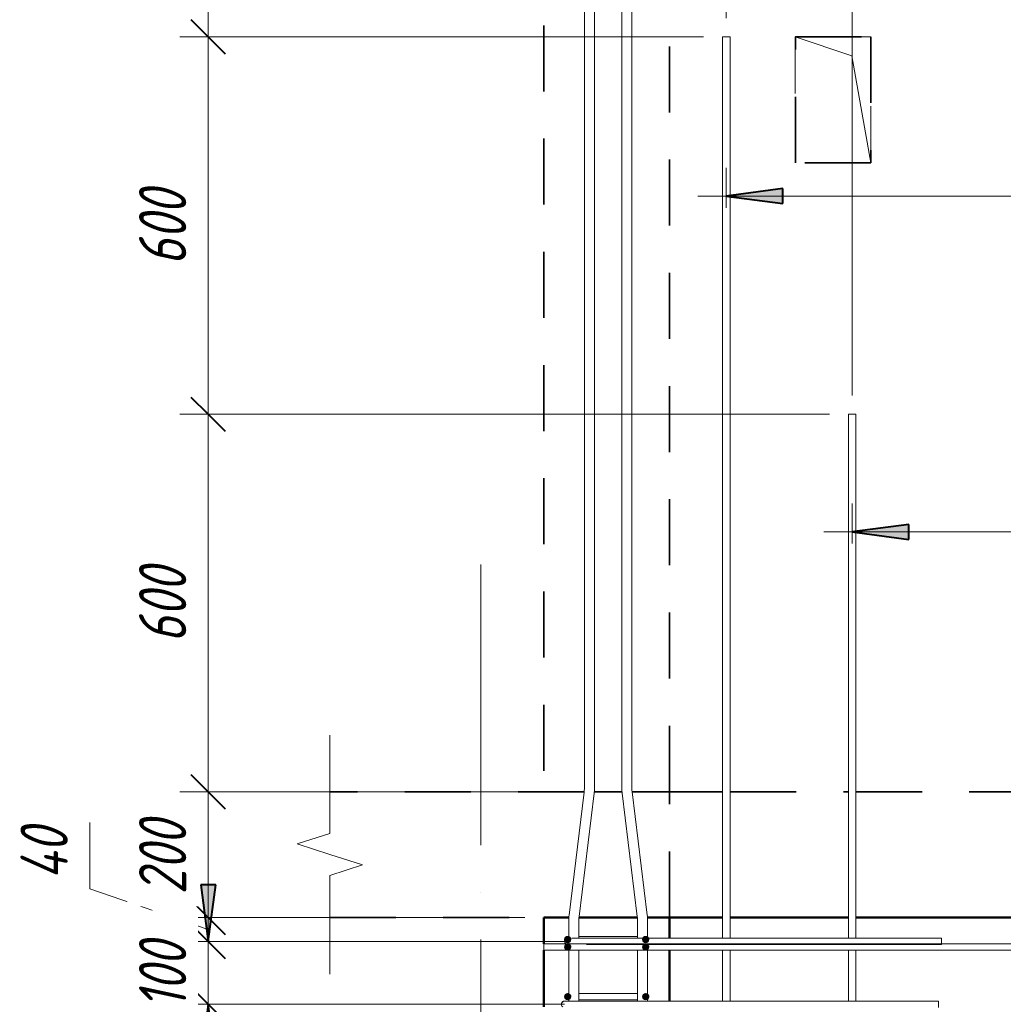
# Model space of a CAD drawing. Header units: millimetres. Extents: x -17509 to 45024, y 2611 to 9111.
# Tile 53 of 93: x 21521 to 23084, y 6762 to 8327. Entities that reach past the tile are written whole.
import ezdxf

# ---------------------------------------------------------------- set-up
doc = ezdxf.new("R2010")
doc.units = ezdxf.units.MM
for name, pattern in [('01 Штриховая _4 мм_', [180, 105, -75]), ('ADSK_Линия сетки', [750, 600, -75, 0, -75]), ('ADSK_Невидимые', [150, 90, -60])]:
    doc.linetypes.add(name, pattern=pattern)
for name, color, linetype, lineweight in [('A-____-____-DIMS', 211, 'Continuous', 9), ('A-____-____-DIMS-30', 211, 'Continuous', 9), ('A-____-NOTE-TEXT', 131, 'Continuous', 20), ('A-DETL-GENF-HDLN', 90, 'ADSK_Невидимые', 20), ('A-DETL-GENF-OTLN', 92, 'Continuous', 20), ('A-DOOR-____-OTLN', 31, 'Continuous', 20), ('A-FLOR-____-MCUT', 192, 'Continuous', 50), ('A-FLOR-____-OTLN', 192, 'Continuous', 20), ('A-WALL-____-MCUT', 113, 'Continuous', 50), ('A-WALL-____-OTLN', 113, 'Continuous', 20), ('S-GRID-____-OTLN', 1, 'Continuous', 9), ('S-RBAR-____-MCUT', 171, 'Continuous', 20), ('S-RBAR-____-OTLN', 171, 'Continuous', 100)]:
    doc.layers.add(name, color=color, linetype=linetype, lineweight=lineweight)
doc.styles.add('GOST Common_I_1', font='GOST Common Italic.ttf', dxfattribs={"width": 0.8, "height": 75})
doc.dimstyles.new('ADSK_Для_арматуры_Основной_2_5_мм_шаг_кол-во_Стрелки_точный', dxfattribs={"dimscale": 304.8, "dimtxt": 0.247469, "dimasz": 0.295276, "dimexe": 0.147638, "dimexo": 0.000484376, "dimgap": 0.03937, "dimtad": 1, "dimdec": 0, "dimlfac": 304.8, "dimdsep": 46, "dimtxsty": 'GOST Common_I_1', "dimsah": 1, "dimcen": 0.09, "dimdle": 0.147638, "dimazin": 0, "dimtfac": 1, "dimtdec": 4, "dimtix": 1, "dimtmove": 0, "dimatfit": 3, "dimfxl": 1, "dimtvp": 1, "dimtfill": 1, "dimtolj": 1, "dimtzin": 0, "dimarcsym": 2})
doc.dimstyles.new('ADSK_Округление_5мм__Узкий_', dxfattribs={"dimscale": 304.8, "dimtxt": 0.247469, "dimasz": 0.177165, "dimexe": 0.147638, "dimexo": 0.000322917, "dimgap": 0.03937, "dimtad": 1, "dimdec": 0, "dimlfac": 304.8, "dimrnd": 5, "dimdsep": 46, "dimtxsty": 'GOST Common_I_1', "dimblk1": 'OBLIQUE', "dimblk2": 'OBLIQUE', "dimsah": 1, "dimcen": 0.09, "dimdle": 0.147638, "dimazin": 0, "dimtfac": 1, "dimtdec": 4, "dimtix": 1, "dimtmove": 0, "dimatfit": 3, "dimfxl": 1, "dimtvp": 1, "dimtfill": 1, "dimtolj": 1, "dimtzin": 0, "dimlwd": 20, "dimlwe": 20, "dimarcsym": 2})
doc.dimstyles.new('ADSK_Округление_5мм__Узкий__1', dxfattribs={"dimscale": 304.8, "dimtxt": 0.247469, "dimasz": 0.177165, "dimexe": 0.147638, "dimexo": 0.000322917, "dimgap": 0.03937, "dimtad": 1, "dimdec": 0, "dimlfac": 304.8, "dimrnd": 5, "dimdsep": 46, "dimtxsty": 'GOST Common_I_1', "dimblk1": 'OBLIQUE', "dimblk2": 'OBLIQUE', "dimsah": 1, "dimcen": 0.09, "dimdle": 0.147638, "dimazin": 0, "dimtfac": 1, "dimtdec": 4, "dimtix": 1, "dimtmove": 1, "dimatfit": 3, "dimfxl": 1, "dimtvp": 1, "dimtfill": 1, "dimtolj": 1, "dimtzin": 0, "dimlwd": 20, "dimlwe": 20, "dimarcsym": 2})

# ---------------------------------------------------------------- blocks, each defined once
blk = doc.blocks.new('ADSK_Дверь_ПроемПрямоугольный - ADSK_Дверь_ПроемПрямоугольный-V8-КЖ1_Р_ВЭ2_Армирование_12')
at = {"layer": 'A-DETL-GENF-HDLN'}
for p, q in [((-32000.3, 8300), (-32000.3, 8100)), ((-31880.3, 8300), (-32000.3, 8300)), ((-31880.3, 8100), (-31880.3, 8300))]:
    blk.add_line(p, q, dxfattribs=at)
at = {"layer": 'A-DETL-GENF-OTLN'}
for p, q in [((-31910.3, 8270), (-32000.3, 8300)), ((-31880.3, 8100), (-31910.3, 8270))]:
    blk.add_line(p, q, dxfattribs=at)
blk = doc.blocks.new('ADSK_Обрыв_Линия - ADSK_Обрыв_линия-1072157-КЖ1_Р_ВЭ2_Армирование_12')
at = {"layer": 'A-DETL-GENF-OTLN'}
for p, q in [((-32740, 4033.8), (-32740, 4100)), ((-32740, 3900), (-32740, 3967))]:
    blk.add_line(p, q, dxfattribs=at)
blk = doc.blocks.new('DIMBLOCK208-КЖ1_Р_ВЭ2_Армирование_12')
at = {"layer": 'A-____-____-DIMS-30', "lineweight": 40}
for p, q in [((21820.7, 6762), (21793.7, 6789)), ((21820.7, 6762), (21847.7, 6735)), ((21820.7, 4162), (21793.7, 4189)), ((21820.7, 4162), (21847.7, 4135))]:
    blk.add_line(p, q, dxfattribs=at)
at = {"layer": 'A-____-____-DIMS-30', "lineweight": 20}
for p, q in [((21820.7, 6762), (21775.7, 6762)), ((21820.7, 4162), (21820.7, 6762)), ((21820.7, 6762), (22386.9, 6762)), ((21820.7, 4162), (21775.7, 4162)), ((21820.7, 4162), (22386.9, 4162))]:
    blk.add_line(p, q, dxfattribs=at)
at = {"layer": 'A-____-____-DIMS-30', "color": 0, "lineweight": 20, "insert": (21710.7, 5377.6), "char_height": 75, "width": 202.507, "attachment_point": 1, "rotation": 90, "line_spacing_factor": 1.022761, "style": 'GOST Common_I_1', "bg_fill": 3, "box_fill_scale": 1.25, "bg_fill_color": 256, "bg_fill_true_color": 13158600, "bg_fill_transparency": 0}
blk.add_mtext('2600', dxfattribs=at)
blk = doc.blocks.new('_Oblique')
at = {"color": 0, "linetype": 'ByBlock', "lineweight": -2}
blk.add_line((-0.5, -0.5), (0.5, 0.5), dxfattribs=at)
blk = doc.blocks.new('DIMBLOCK209-КЖ1_Р_ВЭ2_Армирование_12')
at = {"layer": 'A-____-____-DIMS-30', "lineweight": 40}
for p, q in [((21820.7, 6862), (21793.7, 6889)), ((21820.7, 6862), (21847.7, 6835)), ((21820.7, 6762), (21793.7, 6789)), ((21820.7, 6762), (21847.7, 6735))]:
    blk.add_line(p, q, dxfattribs=at)
at = {"layer": 'A-____-____-DIMS-30', "lineweight": 20}
for p, q in [((21820.7, 6862), (21775.7, 6862)), ((21820.7, 6762), (21820.7, 6862)), ((21820.7, 6862), (22391.9, 6862)), ((21820.7, 6762), (21775.7, 6762)), ((21820.7, 6762), (22386.9, 6762))]:
    blk.add_line(p, q, dxfattribs=at)
at = {"layer": 'A-____-____-DIMS-30', "color": 0, "lineweight": 20, "insert": (21710.7, 6754.5), "char_height": 75, "width": 138.073, "attachment_point": 1, "rotation": 90, "line_spacing_factor": 1.022761, "style": 'GOST Common_I_1', "bg_fill": 3, "box_fill_scale": 1.25, "bg_fill_color": 256, "bg_fill_true_color": 13158600, "bg_fill_transparency": 0}
blk.add_mtext('100', dxfattribs=at)
blk = doc.blocks.new('DIMBLOCK210-КЖ1_Р_ВЭ2_Армирование_12')
at = {"layer": 'A-____-____-DIMS-30', "lineweight": 20}
for p, q in [((21632.4, 7051.2), (21632.4, 6945.5)), ((21632.4, 6945.5), (21820.7, 6881)), ((21820.7, 6900), (21775.7, 6900)), ((21820.7, 6862), (21820.7, 6900)), ((21820.7, 6900), (22323.9, 6900)), ((21820.7, 6862), (21775.7, 6862)), ((21820.7, 6862), (22391.9, 6862))]:
    blk.add_line(p, q, dxfattribs=at)
at = {"layer": 'A-____-____-DIMS-30', "lineweight": 40}
for p, q in [((21820.7, 6900), (21793.7, 6927)), ((21820.7, 6862), (21793.7, 6889)), ((21820.7, 6900), (21847.7, 6873)), ((21820.7, 6862), (21847.7, 6835))]:
    blk.add_line(p, q, dxfattribs=at)
at = {"layer": 'A-____-____-DIMS-30', "color": 0, "lineweight": 20, "insert": (21522.4, 6960.5), "char_height": 75, "width": 108.924, "attachment_point": 1, "rotation": 90, "line_spacing_factor": 1.022761, "style": 'GOST Common_I_1', "bg_fill": 3, "box_fill_scale": 1.25, "bg_fill_color": 256, "bg_fill_true_color": 13158600, "bg_fill_transparency": 0}
blk.add_mtext('40', dxfattribs=at)
blk = doc.blocks.new('DIMBLOCK211-КЖ1_Р_ВЭ2_Армирование_12')
at = {"layer": 'A-____-____-DIMS-30', "lineweight": 40}
for p, q in [((21820.7, 7100), (21793.7, 7127)), ((21820.7, 7100), (21847.7, 7073)), ((21820.7, 6900), (21793.7, 6927)), ((21820.7, 6900), (21847.7, 6873))]:
    blk.add_line(p, q, dxfattribs=at)
at = {"layer": 'A-____-____-DIMS-30', "lineweight": 20}
for p, q in [((21820.7, 7100), (21775.7, 7100)), ((21820.7, 6900), (21820.7, 7100)), ((21820.7, 7100), (22323.9, 7100)), ((21820.7, 6900), (21775.7, 6900)), ((21820.7, 6900), (22323.9, 6900))]:
    blk.add_line(p, q, dxfattribs=at)
at = {"layer": 'A-____-____-DIMS-30', "color": 0, "lineweight": 20, "insert": (21710.7, 6936.7), "char_height": 75, "width": 151.88, "attachment_point": 1, "rotation": 90, "line_spacing_factor": 1.022761, "style": 'GOST Common_I_1', "bg_fill": 3, "box_fill_scale": 1.25, "bg_fill_color": 256, "bg_fill_true_color": 13158600, "bg_fill_transparency": 0}
blk.add_mtext('200', dxfattribs=at)
blk = doc.blocks.new('DIMBLOCK212-КЖ1_Р_ВЭ2_Армирование_12')
at = {"layer": 'A-____-____-DIMS-30', "lineweight": 40}
for p, q in [((21820.7, 7700), (21793.7, 7727)), ((21820.7, 7700), (21847.7, 7673)), ((21820.7, 7100), (21793.7, 7127)), ((21820.7, 7100), (21847.7, 7073))]:
    blk.add_line(p, q, dxfattribs=at)
at = {"layer": 'A-____-____-DIMS-30', "lineweight": 20}
for p, q in [((21820.7, 7700), (21775.7, 7700)), ((21820.7, 7100), (21820.7, 7700)), ((21820.7, 7700), (22807.9, 7700)), ((21820.7, 7100), (21775.7, 7100)), ((21820.7, 7100), (22323.9, 7100))]:
    blk.add_line(p, q, dxfattribs=at)
at = {"layer": 'A-____-____-DIMS-30', "color": 0, "lineweight": 20, "insert": (21710.7, 7336.7), "char_height": 75, "width": 151.88, "attachment_point": 1, "rotation": 90, "line_spacing_factor": 1.022761, "style": 'GOST Common_I_1', "bg_fill": 3, "box_fill_scale": 1.25, "bg_fill_color": 256, "bg_fill_true_color": 13158600, "bg_fill_transparency": 0}
blk.add_mtext('600', dxfattribs=at)
blk = doc.blocks.new('DIMBLOCK213-КЖ1_Р_ВЭ2_Армирование_12')
at = {"layer": 'A-____-____-DIMS-30', "lineweight": 40}
for p, q in [((21820.7, 8300), (21793.7, 8327)), ((21820.7, 8300), (21847.7, 8273)), ((21820.7, 7700), (21793.7, 7727)), ((21820.7, 7700), (21847.7, 7673))]:
    blk.add_line(p, q, dxfattribs=at)
at = {"layer": 'A-____-____-DIMS-30', "lineweight": 20}
for p, q in [((21820.7, 8300), (21775.7, 8300)), ((21820.7, 7700), (21820.7, 8300)), ((21820.7, 8300), (22607.9, 8300)), ((21820.7, 7700), (21775.7, 7700)), ((21820.7, 7700), (22807.9, 7700))]:
    blk.add_line(p, q, dxfattribs=at)
at = {"layer": 'A-____-____-DIMS-30', "color": 0, "lineweight": 20, "insert": (21710.7, 7936.7), "char_height": 75, "width": 151.88, "attachment_point": 1, "rotation": 90, "line_spacing_factor": 1.022761, "style": 'GOST Common_I_1', "bg_fill": 3, "box_fill_scale": 1.25, "bg_fill_color": 256, "bg_fill_true_color": 13158600, "bg_fill_transparency": 0}
blk.add_mtext('600', dxfattribs=at)
blk = doc.blocks.new('DIMBLOCK214-КЖ1_Р_ВЭ2_Армирование_12')
at = {"layer": 'A-____-____-DIMS-30', "lineweight": 20}
for p, q in [((21820.7, 8300), (21820.7, 8746.1)), ((21820.7, 8701.1), (21775.7, 8701.1)), ((21820.7, 8701.1), (22447.9, 8701.1)), ((21820.7, 8300), (21775.7, 8300)), ((21820.7, 8300), (22607.9, 8300))]:
    blk.add_line(p, q, dxfattribs=at)
at = {"layer": 'A-____-____-DIMS-30', "lineweight": 40}
for p, q in [((21820.7, 8701.1), (21793.7, 8728.1)), ((21820.7, 8701.1), (21847.7, 8674.1)), ((21820.7, 8300), (21793.7, 8327)), ((21820.7, 8300), (21847.7, 8273))]:
    blk.add_line(p, q, dxfattribs=at)
at = {"layer": 'A-____-____-DIMS-30', "color": 0, "lineweight": 20, "insert": (21710.7, 8434.1), "char_height": 75, "width": 159.551, "attachment_point": 1, "rotation": 90, "line_spacing_factor": 1.022761, "style": 'GOST Common_I_1', "bg_fill": 3, "box_fill_scale": 1.25, "bg_fill_color": 256, "bg_fill_true_color": 13158600, "bg_fill_transparency": 0}
blk.add_mtext('400', dxfattribs=at)
blk = doc.blocks.new('DIMBLOCK225-КЖ1_Р_ВЭ2_Армирование_12')
at = {"layer": 'A-____-____-DIMS-30', "lineweight": 20}
for p, q in [((22843.9, 8406.6), (22843.9, 8451.6)), ((24043.9, 8406.6), (24043.9, 8451.6)), ((24043.9, 8406.6), (22843.9, 8406.6)), ((22843.9, 8406.6), (22843.9, 7730)), ((24043.9, 8406.6), (24043.9, 7730))]:
    blk.add_line(p, q, dxfattribs=at)
at = {"layer": 'A-____-____-DIMS-30', "lineweight": 40}
for p, q in [((22843.9, 8406.6), (22870.9, 8433.6)), ((24043.9, 8406.6), (24070.9, 8433.6)), ((22843.9, 8406.6), (22816.9, 8379.6)), ((24043.9, 8406.6), (24016.9, 8379.6))]:
    blk.add_line(p, q, dxfattribs=at)
at = {"layer": 'A-____-____-DIMS-30', "color": 0, "lineweight": 20, "insert": (23365.2, 8516.6), "char_height": 75, "width": 188.699, "attachment_point": 1, "line_spacing_factor": 1.022761, "style": 'GOST Common_I_1', "bg_fill": 3, "box_fill_scale": 1.25, "bg_fill_color": 256, "bg_fill_true_color": 13158600, "bg_fill_transparency": 0}
blk.add_mtext('1200', dxfattribs=at)
blk = doc.blocks.new('DIMBLOCK226-КЖ1_Р_ВЭ2_Армирование_12')
at = {"layer": 'A-____-____-DIMS-30', "lineweight": 20}
for p, q in [((22643.9, 8406.6), (22643.9, 8451.6)), ((22843.9, 8406.6), (22843.9, 8451.6)), ((22843.9, 8406.6), (22643.9, 8406.6)), ((22643.9, 8406.6), (22643.9, 8330)), ((22843.9, 8406.6), (22843.9, 7730))]:
    blk.add_line(p, q, dxfattribs=at)
at = {"layer": 'A-____-____-DIMS-30', "lineweight": 40}
for p, q in [((22643.9, 8406.6), (22670.9, 8433.6)), ((22843.9, 8406.6), (22870.9, 8433.6)), ((22643.9, 8406.6), (22616.9, 8379.6)), ((22843.9, 8406.6), (22816.9, 8379.6))]:
    blk.add_line(p, q, dxfattribs=at)
at = {"layer": 'A-____-____-DIMS-30', "color": 0, "lineweight": 20, "insert": (22680.6, 8516.6), "char_height": 75, "width": 151.88, "attachment_point": 1, "line_spacing_factor": 1.022761, "style": 'GOST Common_I_1', "bg_fill": 3, "box_fill_scale": 1.25, "bg_fill_color": 256, "bg_fill_true_color": 13158600, "bg_fill_transparency": 0}
blk.add_mtext('200', dxfattribs=at)
blk = doc.blocks.new('DIMBLOCK227-КЖ1_Р_ВЭ2_Армирование_12')
at = {"layer": 'A-____-____-DIMS-30', "lineweight": 20}
for p, q in [((22485.9, 8406.6), (22485.9, 8451.6)), ((22643.9, 8406.6), (22643.9, 8451.6)), ((22643.9, 8406.6), (22485.9, 8406.6)), ((22485.9, 8406.6), (22485.9, 8398.4)), ((22643.9, 8406.6), (22643.9, 8330))]:
    blk.add_line(p, q, dxfattribs=at)
at = {"layer": 'A-____-____-DIMS-30', "lineweight": 40}
for p, q in [((22485.9, 8406.6), (22512.9, 8433.6)), ((22643.9, 8406.6), (22670.9, 8433.6)), ((22485.9, 8406.6), (22458.9, 8379.6)), ((22643.9, 8406.6), (22616.9, 8379.6))]:
    blk.add_line(p, q, dxfattribs=at)
at = {"layer": 'A-____-____-DIMS-30', "color": 0, "lineweight": 20, "insert": (22507.4, 8516.6), "char_height": 75, "width": 138.073, "attachment_point": 1, "line_spacing_factor": 1.022761, "style": 'GOST Common_I_1', "bg_fill": 3, "box_fill_scale": 1.25, "bg_fill_color": 256, "bg_fill_true_color": 13158600, "bg_fill_transparency": 0}
blk.add_mtext('160', dxfattribs=at)
blk = doc.blocks.new('DIMBLOCK230-КЖ1_Р_ВЭ2_Армирование_12')
at = {"layer": 'A-____-____-DIMS-30', "lineweight": 40}
for points in [[(21820.7, 6862), (21832.6, 6952), (21808.9, 6952)], [(21820.7, 6762), (21808.9, 6672), (21832.6, 6672)], [(21820.7, 4162), (21832.6, 4252), (21808.9, 4252)]]:
    blk.add_hatch(color=256, dxfattribs=at).paths.add_polyline_path(points)
for p, q in [((21832.6, 6952), (21808.9, 6952)), ((21808.9, 6952), (21820.7, 6862)), ((21820.7, 6862), (21832.6, 6952)), ((21820.7, 6762), (21808.9, 6672)), ((21832.6, 6672), (21820.7, 6762)), ((21808.9, 6672), (21832.6, 6672)), ((21832.6, 4252), (21808.9, 4252)), ((21808.9, 4252), (21820.7, 4162)), ((21820.7, 4162), (21832.6, 4252))]:
    blk.add_line(p, q, dxfattribs=at)
at = {"layer": 'A-____-____-DIMS-30'}
for p, q in [((21820.7, 6862), (21775.7, 6862)), ((21820.7, 6862), (22346.9, 6862)), ((21820.7, 6762), (21775.7, 6762)), ((21820.7, 4117), (21820.7, 6762)), ((21820.7, 6762), (22341.9, 6762)), ((21820.7, 4162), (21775.7, 4162)), ((21820.7, 4162), (22341.9, 4162))]:
    blk.add_line(p, q, dxfattribs=at)
at = {"layer": 'A-____-____-DIMS-30', "color": 0, "insert": (21710.7, 5235.7), "char_height": 75, "width": 543.086, "attachment_point": 1, "rotation": 90, "line_spacing_factor": 1.022761, "style": 'GOST Common_I_1', "bg_fill": 3, "box_fill_scale": 1.25, "bg_fill_color": 256, "bg_fill_true_color": 13158600, "bg_fill_transparency": 0}
blk.add_mtext('200x13=2600', dxfattribs=at)
blk = doc.blocks.new('_None')
blk = doc.blocks.new('DIMBLOCK231-КЖ1_Р_ВЭ2_Армирование_12')
at = {"layer": 'A-____-____-DIMS-30', "lineweight": 40}
for points in [[(21820.7, 6862), (21832.6, 6952), (21808.9, 6952)], [(21820.7, 6762), (21808.9, 6672), (21832.6, 6672)]]:
    blk.add_hatch(color=256, dxfattribs=at).paths.add_polyline_path(points)
at = {"layer": 'A-____-____-DIMS-30'}
for p, q in [((21820.7, 6762), (21820.7, 7024.8)), ((21820.7, 6862), (21775.7, 6862)), ((21820.7, 6862), (22346.9, 6862)), ((21820.7, 6762), (21775.7, 6762)), ((21820.7, 6762), (22341.9, 6762))]:
    blk.add_line(p, q, dxfattribs=at)
at = {"layer": 'A-____-____-DIMS-30', "lineweight": 40}
for p, q in [((21832.6, 6952), (21808.9, 6952)), ((21808.9, 6952), (21820.7, 6862)), ((21820.7, 6862), (21832.6, 6952)), ((21820.7, 6762), (21808.9, 6672)), ((21832.6, 6672), (21820.7, 6762)), ((21808.9, 6672), (21832.6, 6672))]:
    blk.add_line(p, q, dxfattribs=at)
at = {"layer": 'A-____-____-DIMS-30', "color": 0, "insert": (21710.7, 6754.5), "char_height": 75, "width": 138.073, "attachment_point": 1, "rotation": 90, "line_spacing_factor": 1.022761, "style": 'GOST Common_I_1', "bg_fill": 3, "box_fill_scale": 1.25, "bg_fill_color": 256, "bg_fill_true_color": 13158600, "bg_fill_transparency": 0}
blk.add_mtext('100', dxfattribs=at)
blk = doc.blocks.new('DIMBLOCK234-КЖ1_Р_ВЭ2_Армирование_12')
at = {"layer": 'A-____-____-DIMS-30', "lineweight": 40}
for points in [[(22843.9, 7513.1), (22933.9, 7501.2), (22933.9, 7524.9)], [(24043.9, 7513.1), (23953.9, 7524.9), (23953.9, 7501.2)]]:
    blk.add_hatch(color=256, dxfattribs=at).paths.add_polyline_path(points)
at = {"layer": 'A-____-____-DIMS-30'}
for p, q in [((22843.9, 7513.1), (22843.9, 7558.1)), ((24043.9, 7513.1), (24043.9, 7558.1)), ((24088.9, 7513.1), (22798.9, 7513.1)), ((22843.9, 7513.1), (22843.9, 7494.4)), ((24043.9, 7513.1), (24043.9, 7494.4))]:
    blk.add_line(p, q, dxfattribs=at)
at = {"layer": 'A-____-____-DIMS-30', "lineweight": 40}
for p, q in [((22933.9, 7524.9), (22843.9, 7513.1)), ((22933.9, 7501.2), (22933.9, 7524.9)), ((24043.9, 7513.1), (23953.9, 7524.9)), ((23953.9, 7524.9), (23953.9, 7501.2)), ((22843.9, 7513.1), (22933.9, 7501.2)), ((23953.9, 7501.2), (24043.9, 7513.1))]:
    blk.add_line(p, q, dxfattribs=at)
at = {"layer": 'A-____-____-DIMS-30', "color": 0, "insert": (23235.5, 7623.1), "char_height": 75, "width": 500.13, "attachment_point": 1, "line_spacing_factor": 1.022761, "style": 'GOST Common_I_1', "bg_fill": 3, "box_fill_scale": 1.25, "bg_fill_color": 256, "bg_fill_true_color": 13158600, "bg_fill_transparency": 0}
blk.add_mtext('400x3=1200', dxfattribs=at)
blk = doc.blocks.new('DIMBLOCK235-КЖ1_Р_ВЭ2_Армирование_12')
at = {"layer": 'A-____-____-DIMS-30', "lineweight": 40}
for points in [[(22643.9, 8047.1), (22733.9, 8035.2), (22733.9, 8058.9)], [(24243.9, 8047.1), (24153.9, 8058.9), (24153.9, 8035.2)]]:
    blk.add_hatch(color=256, dxfattribs=at).paths.add_polyline_path(points)
at = {"layer": 'A-____-____-DIMS-30'}
for p, q in [((22643.9, 8047.1), (22643.9, 8092.1)), ((24243.9, 8047.1), (24243.9, 8092.1)), ((24288.9, 8047.1), (22598.9, 8047.1)), ((22643.9, 8047.1), (22643.9, 8028.4)), ((24243.9, 8047.1), (24243.9, 8028.4))]:
    blk.add_line(p, q, dxfattribs=at)
at = {"layer": 'A-____-____-DIMS-30', "lineweight": 40}
for p, q in [((22733.9, 8058.9), (22643.9, 8047.1)), ((22643.9, 8047.1), (22733.9, 8035.2)), ((22733.9, 8035.2), (22733.9, 8058.9)), ((24243.9, 8047.1), (24153.9, 8058.9)), ((24153.9, 8058.9), (24153.9, 8035.2)), ((24153.9, 8035.2), (24243.9, 8047.1))]:
    blk.add_line(p, q, dxfattribs=at)
at = {"layer": 'A-____-____-DIMS-30', "color": 0, "insert": (23232.3, 8157.1), "char_height": 75, "width": 507.801, "attachment_point": 1, "line_spacing_factor": 1.022761, "style": 'GOST Common_I_1', "bg_fill": 3, "box_fill_scale": 1.25, "bg_fill_color": 256, "bg_fill_true_color": 13158600, "bg_fill_transparency": 0}
blk.add_mtext('400x4=1600', dxfattribs=at)

msp = doc.modelspace()

# ---------------------------------------------------------------- hatches: boundary and pattern name
at = {"layer": 'S-RBAR-____-MCUT'}
h = msp.add_hatch(color=256, dxfattribs=at)
edge = h.paths.add_edge_path()
edge.add_arc((22391.8726, 6865), 5, 0, 360)
h = msp.add_hatch(color=256, dxfattribs=at)
edge = h.paths.add_edge_path()
edge.add_arc((22391.8726, 6853), 5, 0, 360)
for points in [[(22388.9337, 6860.9549), (22394.8116, 6860.9549), (22396.6279, 6866.5451), (22391.8726, 6870), (22387.1174, 6866.5451)], [(22388.9337, 6848.9549), (22394.8116, 6848.9549), (22396.6279, 6854.5451), (22391.8726, 6858), (22387.1174, 6854.5451)], [(22512.9337, 6860.9549), (22518.8116, 6860.9549), (22520.6279, 6866.5451), (22515.8726, 6870), (22511.1174, 6866.5451), (22512.4939, 6862.3084)], [(22512.9337, 6848.9549), (22518.8116, 6848.9549), (22520.6279, 6854.5451), (22515.8726, 6858), (22511.1174, 6854.5451), (22512.4939, 6850.3084)], [(22388.9337, 6769.9549), (22394.8116, 6769.9549), (22396.6279, 6775.5451), (22391.8726, 6779), (22387.1174, 6775.5451), (22388.7066, 6770.654)], [(22512.9337, 6769.9549), (22518.8116, 6769.9549), (22520.6279, 6775.5451), (22515.8726, 6779), (22511.1174, 6775.5451)]]:
    msp.add_hatch(color=256, dxfattribs=at).paths.add_polyline_path(points)
h = msp.add_hatch(color=256, dxfattribs=at)
edge = h.paths.add_edge_path()
edge.add_arc((22515.8726, 6865), 5, 0, 360)
h = msp.add_hatch(color=256, dxfattribs=at)
edge = h.paths.add_edge_path()
edge.add_arc((22515.8726, 6853), 5, 0, 360)
h = msp.add_hatch(color=256, dxfattribs=at)
edge = h.paths.add_edge_path()
edge.add_arc((22391.8726, 6774), 5, 0, 360)
h = msp.add_hatch(color=256, dxfattribs=at)
edge = h.paths.add_edge_path()
edge.add_arc((22515.8726, 6774), 5, 0, 360)

# ---------------------------------------------------------------- linework, layer by layer
at = {"layer": 'A-____-NOTE-TEXT'}
for p, q in [((22013.8726, 7100), (22013.8726, 7190)), ((22013.8726, 7033.7852), (21961.8826, 7016.8926)), ((21961.8826, 7016.8926), (22013.8726, 7000)), ((22013.8726, 7000), (22065.8342, 6983.5)), ((22013.8726, 6967), (22065.8342, 6983.5)), ((22013.8726, 6900), (22013.8726, 6810))]:
    msp.add_line(p, q, dxfattribs=at)
at = {"layer": 'A-FLOR-____-MCUT', "linetype": '01 Штриховая _4 мм_', "lineweight": 35}
for p, q in [((22418.0706, 7100), (22013.8726, 7100)), ((22478.1405, 7100), (22434.1305, 7100)), ((22553.8726, 7100), (22494.2005, 7100)), ((22553.8726, 6900), (22553.8726, 7100)), ((22013.8726, 6900), (22393.6398, 6900)), ((22409.6955, 6900), (22502.5755, 6900)), ((22518.6239, 6900), (22553.8726, 6900))]:
    msp.add_line(p, q, dxfattribs=at)
at = {"layer": 'A-FLOR-____-OTLN', "linetype": '01 Штриховая _4 мм_', "lineweight": 35}
for p, q in [((22553.8726, 7100), (22637.8726, 7100)), ((22649.8726, 7100), (22837.8726, 7100)), ((22849.8726, 7100), (24037.8726, 7100)), ((22637.8726, 6900), (22553.8726, 6900)), ((22837.8726, 6900), (22649.8726, 6900)), ((24037.8726, 6900), (22849.8726, 6900))]:
    msp.add_line(p, q, dxfattribs=at)
at = {"layer": 'A-WALL-____-MCUT', "linetype": '01 Штриховая _4 мм_', "lineweight": 35}
for p, q in [((22353.8726, 8858.3747), (22353.8726, 7100)), ((22553.8726, 7100), (22553.8726, 8858.3747)), ((22353.8726, 7100), (22418.0706, 7100)), ((22434.1305, 7100), (22478.1405, 7100)), ((22494.2005, 7100), (22553.8726, 7100))]:
    msp.add_line(p, q, dxfattribs=at)
at = {"layer": 'A-WALL-____-MCUT'}
for p, q in [((22353.8726, 6900), (22353.8726, 6858)), ((22393.6398, 6900), (22353.8726, 6900)), ((22502.5755, 6900), (22409.6955, 6900)), ((22553.8726, 6900), (22518.6239, 6900)), ((22553.8726, 6867), (22553.8726, 6900)), ((22353.8726, 6848), (22353.8726, 6758)), ((22553.8726, 6767), (22553.8726, 6848))]:
    msp.add_line(p, q, dxfattribs=at)
at = {"layer": 'A-WALL-____-OTLN', "linetype": '01 Штриховая _4 мм_', "lineweight": 35}
for p, q in [((22753.6126, 8300), (22873.6126, 8300)), ((22753.6126, 8100), (22753.6126, 8300)), ((22873.6126, 8300), (22873.6126, 8100)), ((22873.6126, 8100), (22753.6126, 8100)), ((22553.9222, 7100), (22637.8726, 7100)), ((22649.8726, 7100), (22837.8726, 7100)), ((22849.8726, 7100), (24037.8726, 7100))]:
    msp.add_line(p, q, dxfattribs=at)
at = {"layer": 'A-WALL-____-OTLN', "lineweight": 50}
for p, q in [((22637.8726, 6900), (22553.9222, 6900)), ((22837.8726, 6900), (22649.8726, 6900)), ((24037.8726, 6900), (22849.8726, 6900))]:
    msp.add_line(p, q, dxfattribs=at)
at = {"layer": 'S-GRID-____-OTLN', "linetype": 'ADSK_Линия сетки'}
msp.add_line((22253.8722, 3264.479), (22253.8722, 7461.263), dxfattribs=at)
at = {"layer": 'S-RBAR-____-MCUT'}
for p, q in [((22391.8726, 6870), (22387.1174, 6866.5451)), ((22387.1174, 6866.5451), (22388.9337, 6860.9549)), ((22391.8726, 6858), (22387.1174, 6854.5451)), ((22388.9337, 6860.9549), (22394.8116, 6860.9549)), ((22396.6279, 6866.5451), (22391.8726, 6870)), ((22396.6279, 6854.5451), (22391.8726, 6858)), ((22394.8116, 6860.9549), (22396.6279, 6866.5451)), ((22515.8726, 6870), (22511.1174, 6866.5451)), ((22511.1174, 6866.5451), (22512.4939, 6862.3084)), ((22515.8726, 6858), (22511.1174, 6854.5451)), ((22512.4939, 6862.3084), (22512.9337, 6860.9549)), ((22512.9337, 6860.9549), (22518.8116, 6860.9549)), ((22520.6279, 6866.5451), (22515.8726, 6870)), ((22520.6279, 6854.5451), (22515.8726, 6858)), ((22518.8116, 6860.9549), (22520.6279, 6866.5451)), ((22387.1174, 6854.5451), (22388.9337, 6848.9549)), ((22388.9337, 6848.9549), (22394.8116, 6848.9549)), ((22394.8116, 6848.9549), (22396.6279, 6854.5451)), ((22511.1174, 6854.5451), (22512.4939, 6850.3084)), ((22512.4939, 6850.3084), (22512.9337, 6848.9549)), ((22512.9337, 6848.9549), (22518.8116, 6848.9549)), ((22518.8116, 6848.9549), (22520.6279, 6854.5451)), ((22391.8726, 6779), (22387.1174, 6775.5451)), ((22396.6279, 6775.5451), (22391.8726, 6779)), ((22515.8726, 6779), (22511.1174, 6775.5451)), ((22520.6279, 6775.5451), (22515.8726, 6779)), ((22387.1174, 6775.5451), (22388.7066, 6770.654)), ((22388.7066, 6770.654), (22388.9337, 6769.9549)), ((22388.9337, 6769.9549), (22394.8116, 6769.9549)), ((22394.8116, 6769.9549), (22396.6279, 6775.5451)), ((22511.1174, 6775.5451), (22512.9337, 6769.9549)), ((22512.9337, 6769.9549), (22518.8116, 6769.9549)), ((22518.8116, 6769.9549), (22520.6279, 6775.5451))]:
    msp.add_line(p, q, dxfattribs=at)
for centre in [(22391.8726, 6865), (22391.8726, 6853), (22515.8726, 6865), (22515.8726, 6853), (22391.8726, 6774), (22515.8726, 6774)]:
    msp.add_circle(centre, 5, dxfattribs=at)
at = {"layer": 'S-RBAR-____-OTLN', "lineweight": 20}
for p, q in [((22418.3251, 7104.4004), (22418.3251, 8700.9753)), ((22434.3251, 7104.4004), (22434.3251, 8700.9753)), ((22477.9349, 7104.52), (22477.9349, 8701.0949)), ((22493.9349, 7104.52), (22493.9349, 8701.0949)), ((22649.8726, 8300), (22637.8726, 8300)), ((22637.8726, 6867), (22637.8726, 8300)), ((22649.8726, 6867), (22649.8726, 8300)), ((22849.8726, 7700), (22837.8726, 7700)), ((22837.8726, 6867), (22837.8726, 7700)), ((22849.8726, 6867), (22849.8726, 7700)), ((22393.9548, 6903.4735), (22418.027, 7099.5256)), ((22409.8355, 6901.5236), (22433.9077, 7097.5757)), ((22502.4245, 6901.6432), (22478.3523, 7097.6953)), ((22518.3052, 6903.5931), (22494.2331, 7099.6453)), ((22393.5374, 6858), (22393.5374, 6896.6488)), ((22409.5374, 6867), (22409.5374, 6896.6488)), ((22502.7226, 6867), (22502.7226, 6896.7684)), ((22518.7226, 6867), (22518.7226, 6896.7684)), ((24503.8722, 6858), (22353.8726, 6858)), ((22353.8726, 6858), (22353.8726, 6848)), ((22393.3761, 6870), (22391.8726, 6870)), ((22391.8726, 6867), (22393.3761, 6867)), ((22398.2106, 6867), (22421.8726, 6867)), ((22421.8726, 6870), (22409.4435, 6870)), ((22485.8726, 6870), (22421.8726, 6870)), ((22985.8726, 6867), (22421.8726, 6867)), ((22985.8726, 6857), (22421.8726, 6857)), ((22502.8503, 6870), (22485.8726, 6870)), ((22985.8726, 6867), (22985.8726, 6857)), ((24503.8722, 6848), (22353.8726, 6848)), ((22393.5374, 6767), (22393.5374, 6848)), ((22409.5374, 6767), (22409.5374, 6848)), ((22502.7226, 6767), (22502.7226, 6848)), ((22518.7226, 6767), (22518.7226, 6848)), ((22637.8726, 6767), (22637.8726, 6848)), ((22649.8726, 6767), (22649.8726, 6848)), ((22837.8726, 6767), (22837.8726, 6848)), ((22849.8726, 6767), (22849.8726, 6848)), ((22393.3761, 6779), (22391.8726, 6779)), ((22421.8726, 6779), (22409.4435, 6779)), ((22485.8726, 6779), (22421.8726, 6779)), ((22502.8503, 6779), (22485.8726, 6779)), ((22386.8726, 6767), (22416.8726, 6767)), ((22393.3761, 6769), (22391.8726, 6769)), ((22421.8726, 6769), (22409.4435, 6769)), ((22980.8726, 6767), (22416.8726, 6767)), ((22485.8726, 6769), (22421.8726, 6769)), ((22502.8503, 6769), (22485.8726, 6769)), ((22980.8726, 6767), (22980.8726, 6757))]:
    msp.add_line(p, q, dxfattribs=at)
for centre, radius, start, end in [((22378.3251, 7104.4004), 40, 353, 0), ((22378.3251, 7104.4004), 56, 353, 0), ((22533.9349, 7104.52), 56, 180, 187), ((22533.9349, 7104.52), 40, 180, 187), ((22462.7226, 6896.7684), 56, 360, 7), ((22449.5374, 6896.6488), 56, 173, 180), ((22449.5374, 6896.6488), 40, 173, 180), ((22462.7226, 6896.7684), 40, 360, 7), ((22391.8726, 6865), 5, 90, 195), ((22391.8726, 6862), 5, 90, 233.7679987), ((22391.8726, 6862), 5, 120, 150), ((22391.8726, 6862), 5, 210, 233.7679987), ((22391.8726, 6862), 5, 90, 105), ((22391.8726, 6865), 5, 265.3412572, 270), ((22515.8726, 6865), 5, 23.7806034, 54.9301115), ((22391.8726, 6774), 5, 90, 270), ((22386.8726, 6762), 5, 90, 233.7679987), ((22386.8726, 6762), 5, 120, 150), ((22386.8726, 6762), 5, 90, 105), ((22515.8726, 6774), 5, 305.0698885, 54.9301115)]:
    msp.add_arc(centre, radius, start, end, dxfattribs=at)

# ---------------------------------------------------------------- block references
at = {"layer": 'A-DETL-GENF-OTLN'}
msp.add_blockref('ADSK_Обрыв_Линия - ADSK_Обрыв_линия-1072157-КЖ1_Р_ВЭ2_Армирование_12', (54753.8722, 3000), dxfattribs=at)
at = {"layer": 'A-DOOR-____-OTLN'}
msp.add_blockref('ADSK_Дверь_ПроемПрямоугольный - ADSK_Дверь_ПроемПрямоугольный-V8-КЖ1_Р_ВЭ2_Армирование_12', (54753.8722, 0), dxfattribs=at)

# ---------------------------------------------------------------- next in the draw order: dimensions: what is measured, and where the dimension line sits
at = {"layer": 'A-____-____-DIMS', "lineweight": 20}
dim = msp.add_linear_dim(base=(21820.7325, 6762), p1=(22416.8726, 4162), p2=(22416.8726, 6762), angle=90, dimstyle='ADSK_Округление_5мм__Узкий_', override={"dimpost": '<>', "dimfxl": 2600}, dxfattribs=at)
dim.commit()
dim.dimension.update_dxf_attribs({"geometry": 'DIMBLOCK208-КЖ1_Р_ВЭ2_Армирование_12', "text_midpoint": (21770.7495, 5462)})

# ---------------------------------------------------------------- next in the draw order: dimensions: what is measured, and where the dimension line sits
dim = msp.add_linear_dim(base=(21820.7325, 6862), p1=(22416.8726, 6762), p2=(22421.8726, 6862), angle=90, dimstyle='ADSK_Округление_5мм__Узкий_', override={"dimpost": '<>', "dimfxl": 100.124922}, dxfattribs=at)
dim.commit()
dim.dimension.update_dxf_attribs({"geometry": 'DIMBLOCK209-КЖ1_Р_ВЭ2_Армирование_12', "text_midpoint": (21771.2325, 6812)})

# ---------------------------------------------------------------- next in the draw order: dimensions: what is measured, and where the dimension line sits
dim = msp.add_linear_dim(base=(21820.7325, 6900), p1=(22421.8726, 6862), p2=(22353.8726, 6900), angle=90, dimstyle='ADSK_Округление_5мм__Узкий__1', override={"dimpost": '<>', "dimfxl": 77.897368}, dxfattribs=at)
dim.commit()
dim.dimension.update_dxf_attribs({"geometry": 'DIMBLOCK210-КЖ1_Р_ВЭ2_Армирование_12', "text_midpoint": (21572.4195, 7014.9125), "dimtype": 160, "text_rotation": 90})

# ---------------------------------------------------------------- next in the draw order: dimensions: what is measured, and where the dimension line sits
dim = msp.add_linear_dim(base=(21820.7325, 7100), p1=(22353.8726, 6900), p2=(22353.8726, 7100), angle=90, dimstyle='ADSK_Округление_5мм__Узкий_', override={"dimpost": '<>', "dimfxl": 200}, dxfattribs=at)
dim.commit()
dim.dimension.update_dxf_attribs({"geometry": 'DIMBLOCK211-КЖ1_Р_ВЭ2_Армирование_12', "text_midpoint": (21771.2325, 7000)})

# ---------------------------------------------------------------- next in the draw order: dimensions: what is measured, and where the dimension line sits
dim = msp.add_linear_dim(base=(21820.7325, 7700), p1=(22353.8726, 7100), p2=(22837.8726, 7700), angle=90, dimstyle='ADSK_Округление_5мм__Узкий_', override={"dimpost": '<>', "dimfxl": 770.880017}, dxfattribs=at)
dim.commit()
dim.dimension.update_dxf_attribs({"geometry": 'DIMBLOCK212-КЖ1_Р_ВЭ2_Армирование_12', "text_midpoint": (21771.2325, 7400)})
at = {"layer": 'A-____-____-DIMS'}
dim = msp.add_linear_dim(base=(21820.7325, 6762), p1=(22386.8726, 4162), p2=(22386.8726, 6762), angle=90, text='200x13=2600', dimstyle='ADSK_Для_арматуры_Основной_2_5_мм_шаг_кол-во_Стрелки_точный', override={"dimpost": '<>', "dimblk1": 'None', "dimblk2": 'None', "dimsah": 1, "dimfxl": 2600}, dxfattribs=at)
dim.commit()
dim.dimension.update_dxf_attribs({"geometry": 'DIMBLOCK230-КЖ1_Р_ВЭ2_Армирование_12', "text_midpoint": (21771.2325, 5462)})

# ---------------------------------------------------------------- next in the draw order: dimensions: what is measured, and where the dimension line sits
at = {"layer": 'A-____-____-DIMS', "lineweight": 20}
dim = msp.add_linear_dim(base=(21820.7325, 8300), p1=(22837.8726, 7700), p2=(22637.8726, 8300), angle=90, dimstyle='ADSK_Округление_5мм__Узкий_', override={"dimpost": '<>', "dimfxl": 632.455532}, dxfattribs=at)
dim.commit()
dim.dimension.update_dxf_attribs({"geometry": 'DIMBLOCK213-КЖ1_Р_ВЭ2_Армирование_12', "text_midpoint": (21771.2325, 8000)})
at = {"layer": 'A-____-____-DIMS'}
dim = msp.add_linear_dim(base=(22843.8726, 7513.0713), p1=(24043.8726, 7449.4317), p2=(22843.8726, 7449.4317), text='400x3=1200', dimstyle='ADSK_Для_арматуры_Основной_2_5_мм_шаг_кол-во_Стрелки_точный', override={"dimpost": '<>', "dimblk1": 'None', "dimblk2": 'None', "dimsah": 1, "dimfxl": 1200}, dxfattribs=at)
dim.commit()
dim.dimension.update_dxf_attribs({"geometry": 'DIMBLOCK234-КЖ1_Р_ВЭ2_Армирование_12', "text_midpoint": (23443.8726, 7562.5713)})
dim = msp.add_linear_dim(base=(21820.7325, 6862), p1=(22386.8726, 6762), p2=(22391.8726, 6862), angle=90, text='100', dimstyle='ADSK_Для_арматуры_Основной_2_5_мм_шаг_кол-во_Стрелки_точный', override={"dimpost": '<>', "dimblk1": 'None', "dimblk2": 'None', "dimsah": 1, "dimfxl": 100.124922}, dxfattribs=at)
dim.commit()
dim.dimension.update_dxf_attribs({"geometry": 'DIMBLOCK231-КЖ1_Р_ВЭ2_Армирование_12', "text_midpoint": (21771.2325, 6812)})

# ---------------------------------------------------------------- next in the draw order: dimensions: what is measured, and where the dimension line sits
at = {"layer": 'A-____-____-DIMS', "lineweight": 20}
dim = msp.add_linear_dim(base=(21820.7325, 8701.0949), p1=(22637.8726, 8300), p2=(22477.9349, 8701.0949), angle=90, dimstyle='ADSK_Округление_5мм__Узкий_', override={"dimpost": '<>', "dimfxl": 431.80692}, dxfattribs=at)
dim.commit()
dim.dimension.update_dxf_attribs({"geometry": 'DIMBLOCK214-КЖ1_Р_ВЭ2_Армирование_12', "text_midpoint": (21771.2325, 8500.5475)})
dim = msp.add_linear_dim(base=(22843.8726, 8406.6044), p1=(24043.8726, 7700), p2=(22843.8726, 7700), dimstyle='ADSK_Округление_5мм__Узкий_', override={"dimpost": '<>', "dimfxl": 1200}, dxfattribs=at)
dim.commit()
dim.dimension.update_dxf_attribs({"geometry": 'DIMBLOCK225-КЖ1_Р_ВЭ2_Армирование_12', "text_midpoint": (23443.8726, 8456.5873)})

# ---------------------------------------------------------------- next in the draw order: dimensions: what is measured, and where the dimension line sits
dim = msp.add_linear_dim(base=(22643.8726, 8406.6044), p1=(22843.8726, 7700), p2=(22643.8726, 8300), dimstyle='ADSK_Округление_5мм__Узкий_', override={"dimpost": '<>', "dimfxl": 632.455532}, dxfattribs=at)
dim.commit()
dim.dimension.update_dxf_attribs({"geometry": 'DIMBLOCK226-КЖ1_Р_ВЭ2_Армирование_12', "text_midpoint": (22743.8726, 8456.1044)})

# ---------------------------------------------------------------- next in the draw order: dimensions: what is measured, and where the dimension line sits
dim = msp.add_linear_dim(base=(22485.9349, 8406.6044), p1=(22643.8726, 8300), p2=(22485.9349, 8368.4206), angle=0, dimstyle='ADSK_Округление_5мм__Узкий_', override={"dimpost": '<>', "dimfxl": 172.121211}, dxfattribs=at)
dim.commit()
dim.dimension.update_dxf_attribs({"geometry": 'DIMBLOCK227-КЖ1_Р_ВЭ2_Армирование_12', "text_midpoint": (22564.9038, 8456.1044)})
at = {"layer": 'A-____-____-DIMS'}
dim = msp.add_linear_dim(base=(22643.8726, 8047.0553), p1=(24243.8726, 7983.4157), p2=(22643.8726, 7983.4157), text='400x4=1600', dimstyle='ADSK_Для_арматуры_Основной_2_5_мм_шаг_кол-во_Стрелки_точный', override={"dimpost": '<>', "dimblk1": 'None', "dimblk2": 'None', "dimsah": 1, "dimfxl": 1600}, dxfattribs=at)
dim.commit()
dim.dimension.update_dxf_attribs({"geometry": 'DIMBLOCK235-КЖ1_Р_ВЭ2_Армирование_12', "text_midpoint": (23443.8726, 8096.5553)})

doc.saveas('drawing.dxf')
